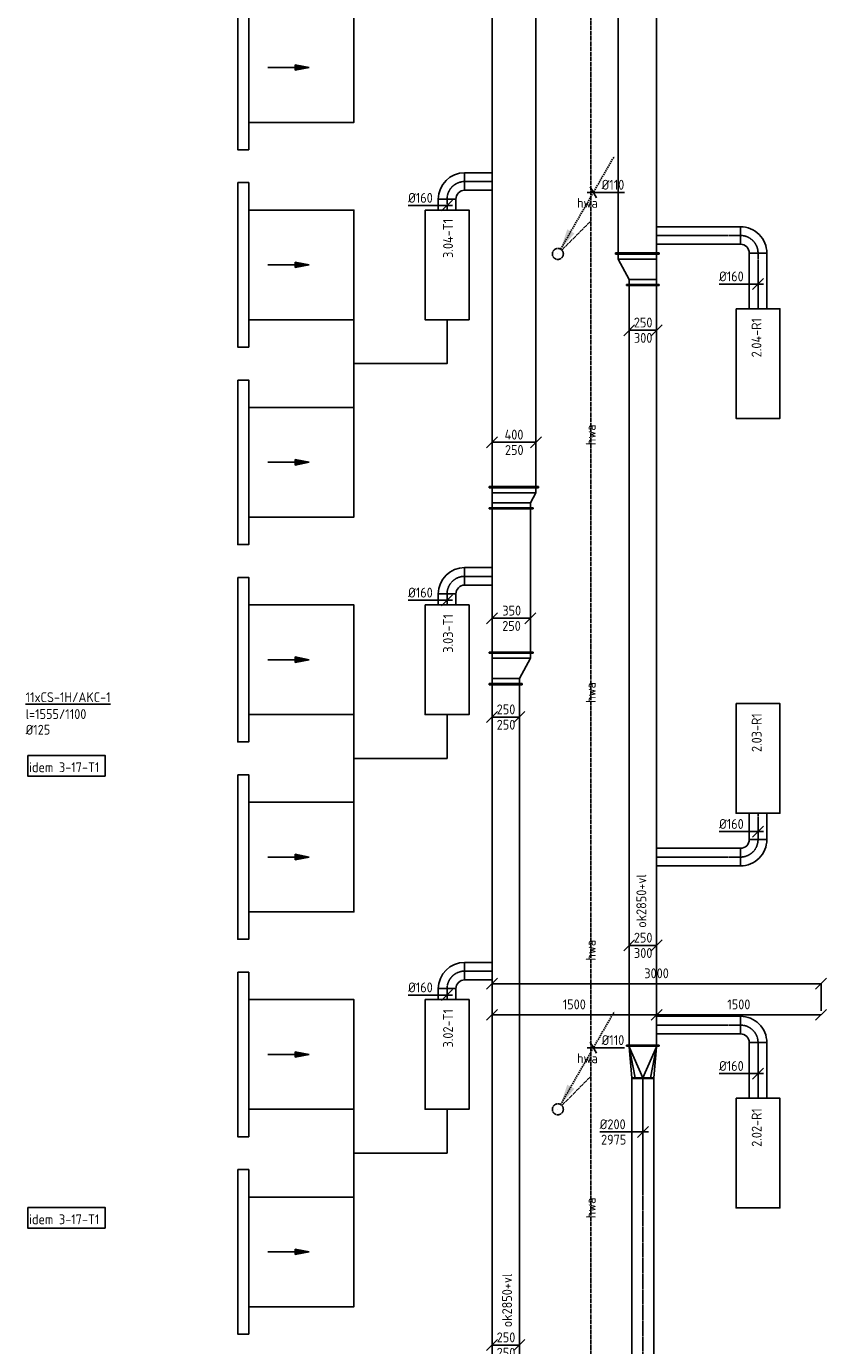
# Model space of a CAD drawing. Header units: millimetres. Extents: x -2745 to 52607, y -299 to 65129.
# Tile 2 of 40: x -2745 to 4550, y 7245 to 19275. Entities that reach past the tile are written whole.
import ezdxf
from ezdxf.enums import TextEntityAlignment as Align

# ---------------------------------------------------------------- set-up
doc = ezdxf.new("R2010")
doc.units = ezdxf.units.MM
for name, pattern in [('2322122', [47, 40, -7]), ('2322122_a', [19.5, 12.5, -7]), ('CENTER2', [28.575000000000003, 19.05, -3.175, 3.175, -3.175])]:
    doc.linetypes.add(name, pattern=pattern)
for name, color, linetype in [('WL521---', 4, '2322122'), ('WL570---_APP', 2, 'Continuous'), ('WL570---_RETOUR_D', 4, 'Continuous'), ('WL570---_RETOUR_HL', 1, 'CENTER2'), ('WL570---_TOEVOER', 3, 'Continuous'), ('WL570---_TOEVOER_D', 3, 'Continuous'), ('WL570---_TOEVOER_HL', 1, 'CENTER2'), ('WL570---_TOEVOER_RST', 3, 'Continuous'), ('WM521---', 1, 'Continuous'), ('WM524---', 1, 'Continuous'), ('WM570---', 1, 'Continuous'), ('WM570---_RETOUR', 1, 'Continuous'), ('WM570---_TOEVOER', 1, 'Continuous')]:
    doc.layers.add(name, color=color, linetype=linetype)
doc.styles.add('STABICAD-018', font='ISOCP.SHX', dxfattribs={"height": 90})
doc.styles.get("Standard").update_dxf_attribs({"font": 'arial.ttf'})
doc.dimstyles.new('STABICAD', dxfattribs={"dimscale": 50, "dimtxt": 1.8, "dimasz": 2, "dimexe": 0, "dimexo": 0, "dimgap": 1.5, "dimtad": 0, "dimdec": 0, "dimzin": 0, "dimdsep": 46, "dimtxsty": 'STABICAD-018', "dimblk1": 'OBLIQUE', "dimblk2": 'OBLIQUE', "dimsah": 1, "dimcen": -3, "dimadec": 1, "dimazin": 0, "dimtfac": 1, "dimtdec": 0, "dimtofl": 0, "dimtmove": 2, "dimatfit": 3, "dimfxl": 1, "dimtvp": 1.055555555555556, "dimtolj": 1, "dimtzin": 0, "dimarcsym": 0})

# ---------------------------------------------------------------- blocks, each defined once
blk = doc.blocks.new('*U24')
at = {"color": 0, "linetype": 'Continuous'}
for p, q in [((0, 150, -2975), (5, 150, -2975)), ((0, -150, -2975), (5.510910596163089e-14, 150, -2975)), ((5, -150, -2975), (5.000000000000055, 150, -2975)), ((5, 125, -2975), (6556.417451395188, 125.0000000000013, -2975)), ((6561.417451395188, 150.0000000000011, -2975), (6556.417451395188, 150.0000000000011, -2975)), ((6556.417451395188, -149.9999999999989, -2975), (6556.417451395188, 150.0000000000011, -2975)), ((6561.417451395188, -149.9999999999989, -2975), (6561.417451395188, 150.0000000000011, -2975)), ((0, -150, -2975), (5, -150, -2975)), ((5, -125, -2975), (6556.417451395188, -124.9999999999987, -2975)), ((6561.417451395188, -149.9999999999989, -2975), (6556.417451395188, -149.9999999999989, -2975))]:
    blk.add_line(p, q, dxfattribs=at)
at = {"layer": 'WM570---', "color": 2}
for tag in ['SECTIONCODE', 'CODE', 'POSITIONCODE']:
    blk.add_attdef(tag, (1625, 6715.526529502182, 2975), '', height=1.8, dxfattribs=at)
blk = doc.blocks.new('*U30')
at = {"color": 0, "linetype": 'Continuous'}
for p, q in [((-75, 50, -2975), (-174.9999999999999, -49.99999999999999, -2975)), ((125, 0, -2975), (-125, 0, -2975)), ((175, 50, -2975), (75.00000000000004, -49.99999999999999, -2975))]:
    blk.add_line(p, q, dxfattribs=at)
at = {"color": 0, "linetype": 'Continuous', "style": 'STABICAD-018'}
for p in [(-82.17814960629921, 24.99999999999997, -2975), (-82.17814960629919, -115, -2975)]:
    blk.add_text('250', height=90, dxfattribs=at).set_placement(p)
at = {"layer": 'WM570---', "color": 2}
blk.add_attdef('CODE', (1625, 7250.0719069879, 2975), '', height=1.8, dxfattribs=at)
blk = doc.blocks.new('_Oblique')
at = {"color": 0, "linetype": 'ByBlock', "lineweight": -2}
blk.add_line((-0.5, -0.5), (0.5, 0.5), dxfattribs=at)
blk = doc.blocks.new('*D18')
at = {"layer": 'Defpoints', "color": 0, "transparency": 16777216}
for p in [(1500, 10545.07549445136), (1500, 10297.32243229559), (4500, 10297.32243229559)]:
    blk.add_point(p, dxfattribs=at)
at = {"layer": 'WM570---', "color": 0, "lineweight": -2, "transparency": 16777216}
for p, q in [((1500, 10297.32243229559), (1500, 10545.07549445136)), ((4500, 10545.07549445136), (1500, 10545.07549445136)), ((4500, 10297.32243229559), (4500, 10545.07549445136))]:
    blk.add_line(p, q, dxfattribs=at)
at = {"layer": 'WM570---', "color": 0, "lineweight": -2, "transparency": 16777216, "xscale": 100, "yscale": 100, "zscale": 100, "rotation": 180}
blk.add_blockref('_Oblique', (1500, 10545.07549445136), dxfattribs=at)
at = {"layer": 'WM570---', "color": 0, "lineweight": -2, "transparency": 16777216, "xscale": 100, "yscale": 100, "zscale": 100}
blk.add_blockref('_Oblique', (4500, 10545.07549445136), dxfattribs=at)
at = {"layer": 'WM570---', "color": 0, "transparency": 16777216, "insert": (3000, 10640.07549445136), "char_height": 90, "attachment_point": 5, "style": 'STABICAD-018'}
blk.add_mtext('\\A1;3000', dxfattribs=at)
blk = doc.blocks.new('*U27')
at = {"color": 0, "linetype": 'Continuous'}
for p, q in [((-50, 150, -2975), (-45, 150, -2975)), ((-50, -150, -2975), (-49.99999999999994, 150, -2975)), ((-45, -150, -2975), (-44.99999999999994, 150, -2975)), ((0, 125, -2975), (-45, 125, -2975)), ((0, 125, -2975), (186.6025403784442, 125, -2975)), ((0, -125, -2975), (4.592425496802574e-14, 125, -2975)), ((186.6025403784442, 125, -2975), (231.6025403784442, 125, -2975)), ((186.6025403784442, -225, -2975), (186.6025403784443, 125, -2975)), ((236.6025403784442, 150, -2975), (231.6025403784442, 150, -2975)), ((231.6025403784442, -250, -2975), (231.6025403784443, 150, -2975)), ((236.6025403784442, -250, -2975), (236.6025403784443, 150, -2975)), ((-50, -150, -2975), (-45, -150, -2975)), ((0, -125, -2975), (-45, -125, -2975)), ((186.6025403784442, -225.0000000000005, -2975), (2.842170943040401e-14, -125.0000000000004, -2975)), ((186.6025403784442, -225, -2975), (231.6025403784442, -225, -2975)), ((236.6025403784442, -250, -2975), (231.6025403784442, -250, -2975))]:
    blk.add_line(p, q, dxfattribs=at)
at = {"layer": 'WM570---', "color": 2, "style": 'STABICAD-018'}
for tag, p in [('CODE', (1624.999999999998, 13426.94398089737, 2975)), ('SECTIONCODE', (1624.999999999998, 13326.94398089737, 2975)), ('POSITIONCODE', (1624.999999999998, 13326.94398089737, 2975))]:
    blk.add_attdef(tag, p, '', height=1.8, dxfattribs=at)
blk = doc.blocks.new('*U28')
at = {"color": 0, "linetype": 'Continuous'}
for p, q in [((0, 200, -2975), (5, 200, -2975)), ((0, -200, -2975), (7.347880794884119e-14, 200, -2975)), ((5, -200, -2975), (5.000000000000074, 200, -2975)), ((5, 175, -2975), (1311.00740131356, 174.9999999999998, -2975)), ((1316.00740131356, 199.9999999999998, -2975), (1311.00740131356, 199.9999999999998, -2975)), ((1311.00740131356, -200.0000000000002, -2975), (1311.00740131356, 199.9999999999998, -2975)), ((1316.00740131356, -200.0000000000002, -2975), (1316.00740131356, 199.9999999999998, -2975)), ((0, -200, -2975), (5, -200, -2975)), ((5, -175, -2975), (1311.00740131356, -175.0000000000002, -2975)), ((1316.00740131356, -200.0000000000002, -2975), (1311.00740131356, -200.0000000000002, -2975))]:
    blk.add_line(p, q, dxfattribs=at)
at = {"layer": 'WM570---', "color": 2, "style": 'STABICAD-018'}
for tag in ['SECTIONCODE', 'CODE', 'POSITIONCODE']:
    blk.add_attdef(tag, (1674.999999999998, 13563.54652127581, 2975), '', height=1.8, dxfattribs=at)
blk = doc.blocks.new('*U29')
at = {"color": 0, "linetype": 'Continuous'}
for p, q in [((-50, 200, -2975), (-45, 200, -2975)), ((-50, -200, -2975), (-49.99999999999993, 200, -2975)), ((-45, -200, -2975), (-44.99999999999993, 200, -2975)), ((0, 175, -2975), (-45, 175, -2975)), ((0, 175, -2975), (93.30127018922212, 175, -2975)), ((0, -175, -2975), (6.429395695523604e-14, 175, -2975)), ((93.30127018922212, 175, -2975), (138.3012701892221, 175, -2975)), ((93.30127018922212, -225, -2975), (93.3012701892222, 175, -2975)), ((143.3012701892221, 200, -2975), (138.3012701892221, 200, -2975)), ((138.3012701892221, -250, -2975), (138.3012701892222, 200, -2975)), ((143.3012701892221, -250, -2975), (143.3012701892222, 200, -2975)), ((-50, -200, -2975), (-45, -200, -2975)), ((0, -175, -2975), (-45, -175, -2975)), ((93.30127018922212, -225, -2975), (1.4210854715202e-14, -175, -2975)), ((93.30127018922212, -225, -2975), (138.3012701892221, -225, -2975)), ((143.3012701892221, -250, -2975), (138.3012701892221, -250, -2975))]:
    blk.add_line(p, q, dxfattribs=at)
at = {"layer": 'WM570---', "color": 2, "style": 'STABICAD-018'}
for tag, p in [('SECTIONCODE', (1674.999999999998, 14929.55392258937, 2975)), ('CODE', (1674.999999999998, 15029.55392258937, 2975)), ('POSITIONCODE', (1674.999999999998, 14929.55392258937, 2975))]:
    blk.add_attdef(tag, p, '', height=1.8, dxfattribs=at)
blk = doc.blocks.new('*U68')
at = {"color": 0, "linetype": 'Continuous'}
for p, q in [((0, 225, -2975), (5, 225, -2975)), ((0, -225, -2975), (8.266365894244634e-14, 225, -2975)), ((5, -225, -2975), (5.000000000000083, 225, -2975)), ((5, 200, -2975), (5396.015047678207, 200.0000000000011, -2975)), ((5401.015047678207, 225.0000000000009, -2975), (5396.015047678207, 225.0000000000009, -2975)), ((5396.015047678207, -224.9999999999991, -2975), (5396.015047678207, 225.0000000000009, -2975)), ((5401.015047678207, -224.9999999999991, -2975), (5401.015047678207, 225.0000000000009, -2975)), ((0, -225, -2975), (5, -225, -2975)), ((5, -200, -2975), (5396.015047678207, -199.9999999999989, -2975)), ((5401.015047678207, -224.9999999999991, -2975), (5396.015047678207, -224.9999999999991, -2975))]:
    blk.add_line(p, q, dxfattribs=at)
at = {"layer": 'WM570---', "color": 2, "style": 'STABICAD-018'}
for tag in ['SECTIONCODE', 'CODE', 'POSITIONCODE']:
    blk.add_attdef(tag, (1699.999999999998, 15072.8551927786, 2975), '', height=1.8, dxfattribs=at)
blk = doc.blocks.new('*U32')
at = {"color": 0, "linetype": 'Continuous'}
for p, q in [((-160, -80, -3000.000000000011), (-160, 80, -3000.000000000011)), ((80, -160, -3000.000000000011), (-80, -160, -3000.000000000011))]:
    blk.add_line(p, q, dxfattribs=at)
for centre, radius, start, end in [((-160.0000000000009, -160.0000000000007, -3000.000000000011), 240.0000000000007, 2.398081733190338e-13, 89.99999999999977), ((-159.9999999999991, -159.9999999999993, -3000.000000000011), 79.99999999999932, 359.9999999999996, 90.00000000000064)]:
    blk.add_arc(centre, radius, start, end, dxfattribs=at)
at = {"layer": 'WL570---_TOEVOER_HL', "linetype": 'CENTER2'}
blk.add_arc((-160, -160, -3000.000000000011), 160, 0, 90, dxfattribs=at)
at = {"layer": 'WM570---', "color": 2, "style": 'STABICAD-018'}
for tag in ['SECTIONCODE', 'CODE', 'POSITIONCODE']:
    blk.add_attdef(tag, (1090.224985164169, 7059.992717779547, 3000.000000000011), '', height=1.8, dxfattribs=at)
blk = doc.blocks.new('*U33')
at = {"color": 0, "linetype": 'Continuous'}
for p, q in [((0, 80, -3000.000000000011), (249.7750148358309, 80, -3000.000000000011)), ((0, -80, -3000.000000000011), (0, 80, -3000.000000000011)), ((249.7750148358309, 80, -3000.000000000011), (249.7750148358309, -80, -3000.000000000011)), ((0, -80, -3000.000000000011), (249.7750148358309, -80, -3000.000000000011))]:
    blk.add_line(p, q, dxfattribs=at)
at = {"layer": 'WL570---_TOEVOER_HL', "linetype": 'CENTER2'}
blk.add_line((0, 0, -3000.000000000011), (249.7750148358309, 0, -3000.000000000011), dxfattribs=at)
at = {"layer": 'WM570---', "color": 2, "style": 'STABICAD-018'}
for tag in ['SECTIONCODE', 'CODE', 'POSITIONCODE']:
    blk.add_attdef(tag, (1250.224985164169, 7059.992717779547, 3000.000000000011), '', height=1.8, dxfattribs=at)
blk = doc.blocks.new('*U31')
at = {"color": 0, "linetype": 'Continuous'}
for p, q in [((0, 80, -3000.000000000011), (100, 80, -3000.000000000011)), ((0, -80, -3000.000000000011), (9.797174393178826e-15, 80, -3000.000000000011)), ((100, 80, -3000.000000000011), (99.99999999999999, -80, -3000.000000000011)), ((0, -80, -3000.000000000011), (100, -80, -3000.000000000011))]:
    blk.add_line(p, q, dxfattribs=at)
at = {"layer": 'WL570---_TOEVOER_HL', "linetype": 'CENTER2'}
blk.add_line((0, 0, -3000.000000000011), (100, -6.123233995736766e-15, -3000.000000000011), dxfattribs=at)
at = {"layer": 'WM570---', "color": 2, "style": 'STABICAD-018'}
for tag in ['SECTIONCODE', 'CODE', 'POSITIONCODE']:
    blk.add_attdef(tag, (1090.224985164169, 6899.992717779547, 3000.000000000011), '', height=1.8, dxfattribs=at)
blk = doc.blocks.new('*U35')
at = {"color": 0, "linetype": 'Continuous'}
for p, q in [((-80.00000000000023, 0, -3000.000000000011), (-355.0708661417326, 0, -3000.000000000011)), ((50, 0, -3000.000000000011), (-80.00000000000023, 1.592040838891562e-14, -3000.000000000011)), ((-50, -50, -3000.000000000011), (50, 49.99999999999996, -3000.000000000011))]:
    blk.add_line(p, q, dxfattribs=at)
at = {"color": 0, "linetype": 'Continuous', "style": 'STABICAD-018'}
blk.add_text('%%c160', height=90, dxfattribs=at).set_placement((-355.0708661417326, 25, -3000.000000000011))
at = {"layer": 'WM570---', "color": 2, "style": 'STABICAD-018'}
blk.add_attdef('CODE', (1090.224985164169, 10441.56840111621, 3000.000000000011), '', height=1.8, dxfattribs=at)
blk = doc.blocks.new('*U38')
at = {"color": 0, "linetype": 'Continuous'}
for p, q in [((0, 100, -2974.999999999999), (3027.650568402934, 100.0000000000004, -2974.999999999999)), ((0, -100, -2974.999999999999), (3.673940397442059e-14, 100, -2974.999999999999)), ((3027.650568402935, 100.0000000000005, -2974.999999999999), (3027.650568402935, -99.99999999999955, -2974.999999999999)), ((0, -100, -2974.999999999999), (208.2530088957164, -100, -2974.999999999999)), ((434.5271788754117, -100, -2974.999999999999), (3027.650568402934, -99.99999999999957, -2974.999999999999))]:
    blk.add_line(p, q, dxfattribs=at)
at = {"layer": 'WL570---_RETOUR_HL', "linetype": 'CENTER2'}
blk.add_line((0, 0, -2974.999999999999), (3027.650568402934, 3.533243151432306e-13, -2974.999999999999), dxfattribs=at)
at = {"layer": 'WM570---', "color": 2, "style": 'STABICAD-018'}
for tag in ['SECTIONCODE', 'CODE', 'POSITIONCODE']:
    blk.add_attdef(tag, (2874.990010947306, 6653.252795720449, 2974.999999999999), '', height=1.8, dxfattribs=at)
blk = doc.blocks.new('*U47')
at = {"color": 0, "linetype": 'Continuous'}
for p, q in [((-5, 150, -2974.999999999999), (0, 150, -2974.999999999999)), ((-5, -150, -2974.999999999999), (-4.999999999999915, 150, -2974.999999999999)), ((0, -150, -2974.999999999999), (8.498308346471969e-14, 150, -2974.999999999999)), ((5, 125, -2974.999999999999), (0, 125, -2974.999999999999)), ((290.0000000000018, -9.094947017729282e-13, -2974.999999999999), (5, 125.0000000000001, -2974.999999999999)), ((5, 125, -2974.999999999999), (290, 70.71067811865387, -2974.999999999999)), ((290, 100, -2974.999999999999), (5, 125.0000000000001, -2974.999999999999)), ((295, 100, -2974.999999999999), (290, 100, -2974.999999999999)), ((290, -100, -2974.999999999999), (290.0000000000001, 100, -2974.999999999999)), ((295, -100, -2974.999999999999), (295.0000000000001, 100, -2974.999999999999)), ((290.0000000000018, -9.094947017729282e-13, -2974.999999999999), (5, -125.0000000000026, -2974.999999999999)), ((5, -125.0000000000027, -2974.999999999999), (290.0000000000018, -70.7106781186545, -2974.999999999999)), ((290, -100.0000000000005, -2974.999999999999), (5, -125.0000000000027, -2974.999999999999)), ((295, -100, -2974.999999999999), (290, -100, -2974.999999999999)), ((-5, -150, -2974.999999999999), (0, -150, -2974.999999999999)), ((5, -125, -2974.999999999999), (0, -125, -2974.999999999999))]:
    blk.add_line(p, q, dxfattribs=at)
at = {"layer": 'WM570---', "color": 2, "style": 'STABICAD-018'}
for tag, p in [('CODE', (2874.990010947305, 10075.90336412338, 2974.999999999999)), ('SECTIONCODE', (2874.990010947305, 9975.903364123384, 2974.999999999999)), ('POSITIONCODE', (2874.990010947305, 9975.903364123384, 2974.999999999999))]:
    blk.add_attdef(tag, p, '', height=1.8, dxfattribs=at)
blk = doc.blocks.new('*U48')
at = {"color": 0, "linetype": 'Continuous'}
for p, q in [((0, 150, -2974.999999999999), (5, 150, -2974.999999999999)), ((0, -150, -2974.999999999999), (5.510910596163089e-14, 150, -2974.999999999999)), ((5, -150, -2974.999999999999), (5.000000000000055, 150, -2974.999999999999)), ((5, 125, -2974.999999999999), (6931.139757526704, 124.9999999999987, -2974.999999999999)), ((6936.139757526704, 149.9999999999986, -2974.999999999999), (6931.139757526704, 149.9999999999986, -2974.999999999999)), ((6931.139757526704, -150.0000000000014, -2974.999999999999), (6931.139757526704, 149.9999999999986, -2974.999999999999)), ((6936.139757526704, -150.0000000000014, -2974.999999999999), (6936.139757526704, 149.9999999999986, -2974.999999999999)), ((0, -150, -2974.999999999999), (5, -150, -2974.999999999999)), ((5, -125, -2974.999999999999), (6931.139757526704, -125.0000000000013, -2974.999999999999)), ((6936.139757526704, -150.0000000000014, -2974.999999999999), (6931.139757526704, -150.0000000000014, -2974.999999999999))]:
    blk.add_line(p, q, dxfattribs=at)
at = {"layer": 'WM570---', "color": 2, "style": 'STABICAD-018'}
for tag in ['SECTIONCODE', 'CODE', 'POSITIONCODE']:
    blk.add_attdef(tag, (2874.990010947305, 9980.903364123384, 2974.999999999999), '', height=1.8, dxfattribs=at)
blk = doc.blocks.new('*U49')
at = {"color": 0, "linetype": 'Continuous'}
for p, q in [((236.6025403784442, 250, -2975), (231.6025403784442, 250, -2975)), ((231.6025403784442, -150, -2975), (231.6025403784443, 250, -2975)), ((236.6025403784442, -150, -2975), (236.6025403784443, 250, -2975)), ((-50, 150, -2975), (-45, 150, -2975)), ((-50, -150, -2975), (-49.99999999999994, 150, -2975)), ((-45, -150, -2975), (-44.99999999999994, 150, -2975)), ((-45, 125, -2975), (0, 125, -2975)), ((186.6025403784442, 224.9999999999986, -2975), (0, 124.9999999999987, -2975)), ((0, -125, -2975), (4.592425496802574e-14, 125, -2975)), ((231.6025403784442, 225, -2975), (186.6025403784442, 225, -2975)), ((186.6025403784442, -125, -2975), (186.6025403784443, 225, -2975)), ((-50, -150, -2975), (-45, -150, -2975)), ((0, -125, -2975), (-45, -125, -2975)), ((0, -125, -2975), (186.6025403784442, -125, -2975)), ((186.6025403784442, -125, -2975), (231.6025403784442, -125, -2975)), ((236.6025403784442, -150, -2975), (231.6025403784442, -150, -2975))]:
    blk.add_line(p, q, dxfattribs=at)
at = {"layer": 'WM570---', "color": 2, "style": 'STABICAD-018'}
for tag, p in [('SECTIONCODE', (2874.990010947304, 16967.04312165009, 2975)), ('CODE', (2874.990010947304, 17067.04312165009, 2975)), ('POSITIONCODE', (2874.990010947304, 16967.04312165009, 2975))]:
    blk.add_attdef(tag, p, '', height=1.8, dxfattribs=at)
blk = doc.blocks.new('*U64')
at = {"color": 0, "linetype": 'Continuous'}
for p, q in [((0, 200, -2974.999999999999), (5, 200, -2974.999999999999)), ((0, -200, -2974.999999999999), (7.347880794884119e-14, 200, -2974.999999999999)), ((5, -200, -2974.999999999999), (5.000000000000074, 200, -2974.999999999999)), ((5, 175, -2974.999999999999), (3265.910820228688, 175.0000000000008, -2974.999999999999)), ((3270.910820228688, 200.0000000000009, -2974.999999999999), (3265.910820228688, 200.0000000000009, -2974.999999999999)), ((3265.910820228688, -199.9999999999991, -2974.999999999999), (3265.910820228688, 200.0000000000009, -2974.999999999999)), ((3270.910820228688, -199.9999999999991, -2974.999999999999), (3270.910820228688, 200.0000000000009, -2974.999999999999)), ((0, -200, -2974.999999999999), (5, -200, -2974.999999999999)), ((5, -175, -2974.999999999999), (3265.910820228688, -174.9999999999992, -2974.999999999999)), ((3270.910820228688, -199.9999999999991, -2974.999999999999), (3265.910820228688, -199.9999999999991, -2974.999999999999))]:
    blk.add_line(p, q, dxfattribs=at)
at = {"layer": 'WM570---', "color": 2, "style": 'STABICAD-018'}
for tag in ['SECTIONCODE', 'CODE', 'POSITIONCODE']:
    blk.add_attdef(tag, (2824.990010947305, 17203.64566202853, 2974.999999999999), '', height=1.8, dxfattribs=at)
blk = doc.blocks.new('*D51')
at = {"layer": 'Defpoints', "color": 0, "transparency": 16777216}
for p in [(2999.990010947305, 10261.51424192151), (4500, 10261.51424192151), (4500, 10261.51424192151)]:
    blk.add_point(p, dxfattribs=at)
at = {"layer": 'WM570---', "color": 0, "lineweight": -2, "transparency": 16777216}
blk.add_line((2999.990010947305, 10261.51424192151), (4500, 10261.51424192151), dxfattribs=at)
at = {"layer": 'WM570---', "color": 0, "lineweight": -2, "transparency": 16777216, "xscale": 100, "yscale": 100, "zscale": 100, "rotation": 180}
blk.add_blockref('_Oblique', (2999.990010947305, 10261.51424192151), dxfattribs=at)
at = {"layer": 'WM570---', "color": 0, "lineweight": -2, "transparency": 16777216, "xscale": 100, "yscale": 100, "zscale": 100}
blk.add_blockref('_Oblique', (4500, 10261.51424192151), dxfattribs=at)
at = {"layer": 'WM570---', "color": 0, "transparency": 16777216, "insert": (3749.995005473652, 10356.51424192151), "char_height": 90, "attachment_point": 5, "style": 'STABICAD-018'}
blk.add_mtext('\\A1;1500', dxfattribs=at)
blk = doc.blocks.new('*D52')
at = {"layer": 'Defpoints', "color": 0, "transparency": 16777216}
for p in [(1499.999999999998, 10261.51424192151), (1499.999999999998, 10261.51424192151), (2999.990010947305, 10261.51424192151)]:
    blk.add_point(p, dxfattribs=at)
at = {"layer": 'WM570---', "color": 0, "lineweight": -2, "transparency": 16777216}
blk.add_line((2999.990010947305, 10261.51424192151), (1499.999999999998, 10261.51424192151), dxfattribs=at)
at = {"layer": 'WM570---', "color": 0, "lineweight": -2, "transparency": 16777216, "xscale": 100, "yscale": 100, "zscale": 100, "rotation": 180}
blk.add_blockref('_Oblique', (1499.999999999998, 10261.51424192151), dxfattribs=at)
at = {"layer": 'WM570---', "color": 0, "lineweight": -2, "transparency": 16777216, "xscale": 100, "yscale": 100, "zscale": 100}
blk.add_blockref('_Oblique', (2999.990010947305, 10261.51424192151), dxfattribs=at)
at = {"layer": 'WM570---', "color": 0, "transparency": 16777216, "insert": (2249.995005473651, 10356.51424192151), "char_height": 90, "attachment_point": 5, "style": 'STABICAD-018'}
blk.add_mtext('\\A1;1500', dxfattribs=at)
blk = doc.blocks.new('*U56')
at = {"color": 0, "linetype": 'Continuous'}
for p, q in [((0, 80, -2974.999999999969), (507.7708458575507, 80.00000000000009, -2974.999999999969)), ((0, -80, -2974.999999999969), (-2.572996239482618e-14, 80, -2974.999999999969)), ((507.7708458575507, 80.00000000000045, -2974.999999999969), (507.7708458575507, -79.99999999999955, -2974.999999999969)), ((0, -80, -2974.999999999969), (507.7708458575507, -79.99999999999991, -2974.999999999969))]:
    blk.add_line(p, q, dxfattribs=at)
at = {"layer": 'WL570---_RETOUR_HL', "linetype": 'CENTER2'}
blk.add_line((0, 0, -2974.999999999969), (507.7708458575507, 8.165577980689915e-14, -2974.999999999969), dxfattribs=at)
at = {"layer": 'WM570---', "color": 2}
for tag, p in [('SECTIONCODE', (3924.991126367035, 10007.77078280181, 2974.999999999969)), ('CODE', (3924.991126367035, 10007.77078280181, 2974.999999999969)), ('POSITIONCODE', (4074.991126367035, 9674.390359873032, 2974.999999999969))]:
    blk.add_attdef(tag, p, '', height=1.8, dxfattribs=at)
blk = doc.blocks.new('*U54')
at = {"color": 0, "linetype": 'Continuous'}
for p, q in [((-80, 160, -2974.999999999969), (80, 160, -2974.999999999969)), ((-160, -80, -2974.999999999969), (-160, 80, -2974.999999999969))]:
    blk.add_line(p, q, dxfattribs=at)
for centre, radius, start, end in [((-159.9999999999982, 159.9999999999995, -2974.999999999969), 79.99999999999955, 269.9999999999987, 3.197442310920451e-13), ((-159.9999999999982, 159.9999999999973, -2974.999999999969), 239.9999999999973, 269.9999999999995, 6.394884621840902e-13)]:
    blk.add_arc(centre, radius, start, end, dxfattribs=at)
at = {"layer": 'WL570---_RETOUR_HL', "linetype": 'CENTER2'}
blk.add_arc((-160, 160, -2974.999999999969), 160, 270, 0, dxfattribs=at)
at = {"layer": 'WM570---', "color": 2, "style": 'STABICAD-018'}
for tag in ['SECTIONCODE', 'CODE', 'POSITIONCODE']:
    blk.add_attdef(tag, (3924.991126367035, 10167.77078280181, 2974.999999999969), '', height=1.8, dxfattribs=at)
blk = doc.blocks.new('*U55')
at = {"color": 0, "linetype": 'Continuous'}
for p, q in [((0, 80, -2974.999999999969), (765.0011154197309, 79.9999999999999, -2974.999999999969)), ((0, -80, -2974.999999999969), (1.959434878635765e-14, 80, -2974.999999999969)), ((765.0011154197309, 80, -2974.999999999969), (765.0011154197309, -80, -2974.999999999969)), ((0, -80, -2974.999999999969), (765.0011154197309, -80.0000000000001, -2974.999999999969))]:
    blk.add_line(p, q, dxfattribs=at)
at = {"layer": 'WL570---_RETOUR_HL', "linetype": 'CENTER2'}
blk.add_line((0, 0, -2974.999999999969), (765.0011154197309, -9.368561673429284e-14, -2974.999999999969), dxfattribs=at)
at = {"layer": 'WM570---', "color": 2, "style": 'STABICAD-018'}
for tag in ['SECTIONCODE', 'CODE', 'POSITIONCODE']:
    blk.add_attdef(tag, (3764.991126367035, 10167.77078280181, 2974.999999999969), '', height=1.8, dxfattribs=at)
blk = doc.blocks.new('*U57')
at = {"color": 0, "linetype": 'Continuous'}
for p, q in [((-80.00000000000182, 0, -2974.999999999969), (-355.0708661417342, 0, -2974.999999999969)), ((50, 0, -2974.999999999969), (-80.00000000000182, 1.592040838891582e-14, -2974.999999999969)), ((-50, -50, -2974.999999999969), (50, 49.99999999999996, -2974.999999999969))]:
    blk.add_line(p, q, dxfattribs=at)
at = {"color": 0, "linetype": 'Continuous', "style": 'STABICAD-018'}
blk.add_text('%%c160', height=90, dxfattribs=at).set_placement((-355.0708661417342, 25, -2974.999999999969))
at = {"layer": 'WM570---', "color": 2, "style": 'STABICAD-018'}
blk.add_attdef('CODE', (3924.991126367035, 9725.169737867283, 2974.999999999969), '', height=1.8, dxfattribs=at)
blk = doc.blocks.new('*U60')
at = {"color": 0, "linetype": 'Continuous'}
for p, q in [((0, 80, -2974.999999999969), (240, 80.00000000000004, -2974.999999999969)), ((0, -80, -2974.999999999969), (-2.572996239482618e-14, 80, -2974.999999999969)), ((240, 80, -2974.999999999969), (240, -80, -2974.999999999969)), ((0, -80, -2974.999999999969), (240, -79.99999999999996, -2974.999999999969))]:
    blk.add_line(p, q, dxfattribs=at)
at = {"layer": 'WL570---_RETOUR_HL', "linetype": 'CENTER2'}
blk.add_line((0, 0, -2974.999999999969), (240, 3.859494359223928e-14, -2974.999999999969), dxfattribs=at)
at = {"layer": 'WM570---', "color": 2}
for tag, p in [('SECTIONCODE', (3924.991126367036, 12099.99993694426, 2974.999999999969)), ('CODE', (3924.991126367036, 12099.99993694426, 2974.999999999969)), ('POSITIONCODE', (4074.991126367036, 11766.61951401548, 2974.999999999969))]:
    blk.add_attdef(tag, p, '', height=1.8, dxfattribs=at)
blk = doc.blocks.new('*U61')
at = {"color": 0, "linetype": 'Continuous'}
for p, q in [((-80.00000000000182, 0, -2974.999999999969), (-355.0708661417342, 0, -2974.999999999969)), ((50, 0, -2974.999999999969), (-80.00000000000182, 1.592040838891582e-14, -2974.999999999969)), ((-50, -50, -2974.999999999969), (50, 49.99999999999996, -2974.999999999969))]:
    blk.add_line(p, q, dxfattribs=at)
at = {"color": 0, "linetype": 'Continuous', "style": 'STABICAD-018'}
blk.add_text('%%c160', height=90, dxfattribs=at).set_placement((-355.0708661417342, 25, -2974.999999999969))
at = {"layer": 'WM570---', "color": 2, "style": 'STABICAD-018'}
blk.add_attdef('CODE', (3924.991126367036, 11817.39889200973, 2974.999999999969), '', height=1.8, dxfattribs=at)
blk = doc.blocks.new('*U58')
at = {"color": 0, "linetype": 'Continuous'}
for p, q in [((-160, -80, -2974.999999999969), (-160, 80, -2974.999999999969)), ((80, -160, -2974.999999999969), (-80, -160, -2974.999999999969))]:
    blk.add_line(p, q, dxfattribs=at)
for centre, radius, start, end in [((-159.9999999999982, -159.9999999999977, -2974.999999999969), 239.9999999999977, 359.9999999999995, 90.0000000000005), ((-159.9999999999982, -159.9999999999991, -2974.999999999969), 79.99999999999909, 359.9999999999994, 90.00000000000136)]:
    blk.add_arc(centre, radius, start, end, dxfattribs=at)
at = {"layer": 'WL570---_RETOUR_HL', "linetype": 'CENTER2'}
blk.add_arc((-160, -160, -2974.999999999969), 160, 0, 90, dxfattribs=at)
at = {"layer": 'WM570---', "color": 2, "style": 'STABICAD-018'}
for tag in ['SECTIONCODE', 'CODE', 'POSITIONCODE']:
    blk.add_attdef(tag, (3924.991126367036, 11699.99993694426, 2974.999999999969), '', height=1.8, dxfattribs=at)
blk = doc.blocks.new('*U59')
at = {"color": 0, "linetype": 'Continuous'}
for p, q in [((0, 80, -2974.999999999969), (765.0011154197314, 79.9999999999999, -2974.999999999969)), ((0, -80, -2974.999999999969), (1.959434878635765e-14, 80, -2974.999999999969)), ((765.0011154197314, 80, -2974.999999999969), (765.0011154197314, -80, -2974.999999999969)), ((0, -80, -2974.999999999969), (765.0011154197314, -80.0000000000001, -2974.999999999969))]:
    blk.add_line(p, q, dxfattribs=at)
at = {"layer": 'WL570---_RETOUR_HL', "linetype": 'CENTER2'}
blk.add_line((0, 0, -2974.999999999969), (765.0011154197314, -9.36856167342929e-14, -2974.999999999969), dxfattribs=at)
at = {"layer": 'WM570---', "color": 2, "style": 'STABICAD-018'}
for tag in ['SECTIONCODE', 'CODE', 'POSITIONCODE']:
    blk.add_attdef(tag, (3764.991126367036, 11699.99993694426, 2974.999999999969), '', height=1.8, dxfattribs=at)
blk = doc.blocks.new('*U66')
at = {"color": 0, "linetype": 'Continuous'}
for p, q in [((-75, 50, -2974.999999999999), (-174.9999999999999, -50, -2974.999999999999)), ((125, 0, -2974.999999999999), (-125, 0, -2974.999999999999)), ((175, 50, -2974.999999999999), (75.00000000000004, -50, -2974.999999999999))]:
    blk.add_line(p, q, dxfattribs=at)
at = {"color": 0, "linetype": 'Continuous', "style": 'STABICAD-018'}
for s, p in [('250', (-82.17814960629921, 24.99999999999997, -2974.999999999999)), ('300', (-81.03543307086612, -115, -2974.999999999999))]:
    blk.add_text(s, height=90, dxfattribs=at).set_placement(p)
at = {"layer": 'WM570---', "color": 2, "style": 'STABICAD-018'}
blk.add_attdef('CODE', (2874.990010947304, 10894.96831034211, 2974.999999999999), '', height=1.8, dxfattribs=at)
blk = doc.blocks.new('*U62')
at = {"color": 0, "linetype": 'Continuous'}
for p, q in [((-75, 50, -2975), (-174.9999999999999, -49.99999999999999, -2975)), ((125, 0, -2975), (-125, 0, -2975)), ((175, 50, -2975), (75.00000000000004, -49.99999999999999, -2975))]:
    blk.add_line(p, q, dxfattribs=at)
at = {"color": 0, "linetype": 'Continuous', "style": 'STABICAD-018'}
for p in [(-82.17814960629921, 24.99999999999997, -2975), (-82.17814960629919, -115, -2975)]:
    blk.add_text('250', height=90, dxfattribs=at).set_placement(p)
at = {"layer": 'WM570---', "color": 2, "style": 'STABICAD-018'}
blk.add_attdef('CODE', (1624.999999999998, 12976.72854489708, 2975), '', height=1.8, dxfattribs=at)
blk = doc.blocks.new('*U69')
at = {"color": 0, "linetype": 'Continuous'}
for p, q in [((-125, 50, -2975), (-224.9999999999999, -49.99999999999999, -2975)), ((175, 0, -2975), (-175, 0, -2975)), ((225, 50, -2975), (125, -49.99999999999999, -2975))]:
    blk.add_line(p, q, dxfattribs=at)
at = {"color": 0, "linetype": 'Continuous', "style": 'STABICAD-018'}
for s, p in [('350', (-81.03543307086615, 24.99999999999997, -2975)), ('250', (-82.17814960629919, -115, -2975))]:
    blk.add_text(s, height=90, dxfattribs=at).set_placement(p)
at = {"layer": 'WM570---', "color": 2, "style": 'STABICAD-018'}
blk.add_attdef('CODE', (1674.999999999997, 13877.55842941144, 2975), '', height=1.8, dxfattribs=at)
blk = doc.blocks.new('*U76')
at = {"color": 0, "linetype": 'Continuous'}
for p, q in [((-150, 50, -2975), (-249.9999999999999, -49.99999999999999, -2975)), ((200, 0, -2975), (-200, 0, -2975)), ((250, 50, -2975), (150.0000000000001, -49.99999999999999, -2975))]:
    blk.add_line(p, q, dxfattribs=at)
at = {"color": 0, "linetype": 'Continuous', "style": 'STABICAD-018'}
for s, p in [('400', (-85.53543307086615, 24.99999999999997, -2975)), ('250', (-82.17814960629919, -115, -2975))]:
    blk.add_text(s, height=90, dxfattribs=at).set_placement(p)
at = {"layer": 'WM570---', "color": 2, "style": 'STABICAD-018'}
blk.add_attdef('CODE', (1699.999999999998, 15482.06795399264, 2975), '', height=1.8, dxfattribs=at)
blk = doc.blocks.new('*U65')
at = {"color": 0, "linetype": 'Continuous'}
for p, q in [((-75, 50, -2974.999999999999), (-174.9999999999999, -50, -2974.999999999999)), ((125, 0, -2974.999999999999), (-125, 0, -2974.999999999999)), ((175, 50, -2974.999999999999), (75.00000000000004, -50, -2974.999999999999))]:
    blk.add_line(p, q, dxfattribs=at)
at = {"color": 0, "linetype": 'Continuous', "style": 'STABICAD-018'}
for s, p in [('250', (-82.17814960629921, 24.99999999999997, -2974.999999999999)), ('300', (-81.03543307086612, -115, -2974.999999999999))]:
    blk.add_text(s, height=90, dxfattribs=at).set_placement(p)
at = {"layer": 'WM570---', "color": 2, "style": 'STABICAD-018'}
blk.add_attdef('CODE', (2874.990010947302, 16504.57852442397, 2974.999999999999), '', height=1.8, dxfattribs=at)
blk = doc.blocks.new('*U93')
at = {"color": 0, "linetype": 'Continuous'}
for p, q in [((-99.99999999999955, 0, -2974.999999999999), (-393.0708661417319, 0, -2974.999999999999)), ((50, 0, -2974.999999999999), (-99.99999999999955, 1.836970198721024e-14, -2974.999999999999)), ((-50, -50, -2974.999999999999), (49.99999999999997, 49.99999999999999, -2974.999999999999))]:
    blk.add_line(p, q, dxfattribs=at)
at = {"color": 0, "linetype": 'Continuous', "style": 'STABICAD-018'}
for s, p in [('%%c200', (-393.0708661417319, 25, -2974.999999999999)), ('2975', (-381.3278448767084, -115, -2974.999999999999))]:
    blk.add_text(s, height=90, dxfattribs=at).set_placement(p)
at = {"layer": 'WM570---', "color": 2, "style": 'STABICAD-018'}
blk.add_attdef('CODE', (2874.990010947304, 9193.193615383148, 2974.999999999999), '', height=1.8, dxfattribs=at)
blk = doc.blocks.new('*U100')
at = {"linetype": '2322122'}
blk.add_hatch(color=2, dxfattribs=at).paths.add_polyline_path([(25, 43.30127018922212), (86.27404735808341, 224.4310333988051), (151.2259526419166, 186.9310333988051)], flags=0)
at = {"color": 2, "linetype": '2322122_a'}
blk.add_line((25, 43.30127018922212, 3000), (512.5000000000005, 887.6760388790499, 3000), dxfattribs=at)
at = {"color": 0, "linetype": '2322122'}
blk.add_line((0, 0), (0, 0, 3000), dxfattribs=at)
blk.add_circle((0, 0, 3000), 50, dxfattribs=at)
at = {"color": 2, "linetype": '2322122'}
blk.add_circle((0, 0, 3000), 50, dxfattribs=at)
at = {"layer": 'WM524---', "color": 2, "style": 'STABICAD-018'}
for tag, p in [('SECTIONCODE', (2100, 9550, 1499.495)), ('POSITIONCODE', (2100, 9550, 1499.495)), ('CODE', (2100, 9500)), ('FLOORCODE', (2150, 9400))]:
    blk.add_attdef(tag, p, '', height=1.8, dxfattribs=at)
blk = doc.blocks.new('*U101')
at = {"color": 0, "linetype": 'Continuous'}
for p, q in [((-57.73502691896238, 0), (25.13889215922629, 0)), ((-28.86751345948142, 50), (28.86751345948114, -50)), ((25.13889215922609, 0), (282.2097583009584, 0))]:
    blk.add_line(p, q, dxfattribs=at)
at = {"color": 0, "linetype": 'Continuous', "style": 'STABICAD-018'}
blk.add_text('%%c110', height=90, dxfattribs=at).set_placement((75.13889215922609, 25))
at = {"layer": 'WM524---', "color": 2, "style": 'STABICAD-018'}
blk.add_attdef('CODE', (2423.855041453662, 9960.933386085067), '', height=1.8, dxfattribs=at)
blk = doc.blocks.new('*U311')
at = {"linetype": '2322122'}
blk.add_hatch(color=2, dxfattribs=at).paths.add_polyline_path([(25, 43.30127018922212), (86.27404735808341, 224.4310333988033), (151.2259526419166, 186.9310333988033)], flags=0)
at = {"color": 2, "linetype": '2322122_a'}
blk.add_line((25, 43.30127018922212, 3000), (512.5000000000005, 887.6760388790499, 3000), dxfattribs=at)
at = {"color": 0, "linetype": '2322122'}
blk.add_line((0, 0), (0, 0, 3000), dxfattribs=at)
blk.add_circle((0, 0, 3000), 50, dxfattribs=at)
at = {"color": 2, "linetype": '2322122'}
blk.add_circle((0, 0, 3000), 50, dxfattribs=at)
at = {"layer": 'WM570---', "color": 2, "style": 'STABICAD-018'}
for tag, p in [('SECTIONCODE', (2100, 17350, 1499.495)), ('POSITIONCODE', (2100, 17350, 1499.495)), ('CODE', (2100, 17300)), ('FLOORCODE', (2150, 17200))]:
    blk.add_attdef(tag, p, '', height=1.8, dxfattribs=at)
blk = doc.blocks.new('*U313')
at = {"color": 0, "linetype": 'Continuous'}
for p, q in [((-57.73502691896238, 0), (25.13889215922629, 0)), ((-28.86751345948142, 50), (28.86751345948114, -50)), ((25.13889215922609, 0), (282.2097583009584, 0))]:
    blk.add_line(p, q, dxfattribs=at)
at = {"color": 0, "linetype": 'Continuous', "style": 'STABICAD-018'}
blk.add_text('%%c110', height=90, dxfattribs=at).set_placement((75.13889215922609, 25))
at = {"layer": 'WM570---', "color": 2, "style": 'STABICAD-018'}
blk.add_attdef('CODE', (2423.855041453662, 17760.93338608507), '', height=1.8, dxfattribs=at)
blk = doc.blocks.new('DM_SYM002')
at = {"color": 0, "linetype": 'Continuous'}
for p, q in [((0, 0), (-7.5, 0)), ((-2.5, -0.5), (-2.5, 0.5)), ((-2.5, 0.5), (0, 0)), ((0, 0), (-2.5, -0.5))]:
    blk.add_line(p, q, dxfattribs=at)
blk.add_solid([(-2.5, 0.5), (-2.5, -0.5), (0, 0)], dxfattribs=at)

msp = doc.modelspace()

# ---------------------------------------------------------------- linework, layer by layer
at = {"layer": 'WL521---', "linetype": '2322122'}
for p, q in [((2400, 17500), (2400, 21782.30683618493)), ((2135.355339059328, 17235.35533905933), (2400, 17500)), ((2400, 4199.999999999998), (2400, 17500)), ((2135.355339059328, 9435.355339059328), (2400, 9700))]:
    msp.add_line(p, q, dxfattribs=at)
at = {"layer": 'WL570---_APP', "color": 2}
for points in [[(890.2249851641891, 17599.99993694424), (1290.224985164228, 17599.99993694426), (1290.224985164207, 16599.99993694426), (890.2249851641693, 16599.99993694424)], [(3724.991126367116, 16699.99993694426), (4124.991126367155, 16699.99993694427), (4124.991126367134, 15699.99993694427), (3724.991126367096, 15699.99993694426)], [(890.2249851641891, 13999.99993694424), (1290.224985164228, 13999.99993694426), (1290.224985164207, 12999.99993694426), (890.2249851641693, 12999.99993694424)], [(3724.991126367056, 13099.99993694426), (4124.991126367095, 13099.99993694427), (4124.991126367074, 12099.99993694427), (3724.991126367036, 12099.99993694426)], [(890.2249851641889, 10399.99993694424), (1290.224985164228, 10399.99993694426), (1290.224985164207, 9399.999936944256), (890.2249851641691, 9399.999936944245)], [(3724.991126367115, 9499.999936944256), (4124.991126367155, 9499.999936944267), (4124.991126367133, 8499.999936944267), (3724.991126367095, 8499.999936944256)]]:
    msp.add_lwpolyline(points, close=True, dxfattribs=at)
at = {"layer": 'WL570---_TOEVOER_RST'}
for points in [[(-718.6108238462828, 18399.99993694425), (240.2249851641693, 18399.99993694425), (240.2249851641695, 21199.99993694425), (-718.6108238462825, 21199.99993694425)], [(-718.610823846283, 14799.99993694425), (240.2249851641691, 14799.99993694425), (240.2249851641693, 17599.99993694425), (-718.6108238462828, 17599.99993694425)], [(-718.610823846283, 16599.99993694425), (240.2249851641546, 16599.99993694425)], [(240.2249851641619, 16199.99993694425), (1090.224985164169, 16199.99993694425), (1090.224985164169, 16599.99993694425)], [(-718.610823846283, 15799.99993694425), (240.2249851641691, 15799.99993694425)], [(-718.6108238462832, 11199.99993694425), (240.2249851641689, 11199.99993694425), (240.224985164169, 13999.99993694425), (-718.610823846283, 13999.99993694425)], [(-718.6108238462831, 12999.99993694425), (240.224985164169, 12999.99993694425)], [(240.2249851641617, 12599.99993694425), (1090.224985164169, 12599.99993694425), (1090.224985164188, 12999.99993694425)], [(-718.6108238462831, 12199.99993694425), (240.2249851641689, 12199.99993694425)], [(-718.6108238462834, 7599.999936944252), (240.2249851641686, 7599.999936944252), (240.2249851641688, 10399.99993694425), (-718.6108238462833, 10399.99993694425)], [(-718.6108238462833, 9399.999936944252), (240.2249851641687, 9399.999936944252)], [(1090.224985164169, 9399.999936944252), (1090.224985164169, 8999.999936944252), (240.2249851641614, 8999.999936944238)], [(-718.6108238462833, 8599.999936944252), (240.2249851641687, 8599.999936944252)]]:
    msp.add_lwpolyline(points, dxfattribs=at)
for points in [[(-818.6108238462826, 19649.99993694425), (-718.6108238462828, 19649.99993694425), (-718.6108238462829, 18149.99993694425), (-818.6108238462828, 18149.99993694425)], [(-818.6108238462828, 17849.99993694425), (-718.6108238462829, 17849.99993694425), (-718.610823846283, 16349.99993694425), (-818.6108238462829, 16349.99993694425)], [(-818.6108238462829, 16049.99993694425), (-718.610823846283, 16049.99993694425), (-718.6108238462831, 14549.99993694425), (-818.610823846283, 14549.99993694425)], [(-818.610823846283, 14249.99993694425), (-718.6108238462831, 14249.99993694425), (-718.6108238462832, 12749.99993694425), (-818.6108238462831, 12749.99993694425)], [(-818.6108238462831, 12449.99993694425), (-718.6108238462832, 12449.99993694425), (-718.6108238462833, 10949.99993694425), (-818.6108238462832, 10949.99993694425)], [(-818.6108238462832, 10649.99993694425), (-718.6108238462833, 10649.99993694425), (-718.6108238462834, 9149.999936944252), (-818.6108238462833, 9149.999936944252)], [(-818.6108238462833, 8849.999936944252), (-718.6108238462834, 8849.999936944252), (-718.6108238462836, 7349.999936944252), (-818.6108238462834, 7349.999936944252)]]:
    msp.add_lwpolyline(points, close=True, dxfattribs=at)
at = {"layer": 'WM570---_TOEVOER'}
for points in [[(-2732.899179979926, 12627.18035871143), (-2027.345905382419, 12627.18035871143), (-2027.345905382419, 12438.89683194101), (-2732.899179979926, 12438.89683194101)], [(-2732.899179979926, 8504.919037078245), (-2027.345905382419, 8504.919037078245), (-2027.345905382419, 8316.635510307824), (-2732.899179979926, 8316.635510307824)]]:
    msp.add_lwpolyline(points, close=True, dxfattribs=at)

# ---------------------------------------------------------------- block references
at = {"layer": 'WL521---', "linetype": '2322122'}
for name, p in [('*U311', (2100, 17200)), ('*U100', (2100, 9400))]:
    msp.add_blockref(name, p, dxfattribs=at)
at = {"layer": 'WL570---_RETOUR_D', "linetype": 'Continuous'}
for name, p, rotation in [('*U64', (2824.990010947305, 17203.64566202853, 2974.999999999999), 90.00000000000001), ('*U55', (3764.991126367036, 17367.77078280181, 2974.999999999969), 180), ('*U54', (3924.991126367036, 17367.77078280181, 2974.999999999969), 90.00000000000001), ('*U49', (2874.990010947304, 16967.04312165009, 2975), 90.00000000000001), ('*U56', (3924.991126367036, 17207.77078280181, 2974.999999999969), 270), ('*U48', (2874.990010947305, 9980.903364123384, 2974.999999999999), 90.00000000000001), ('*U60', (3924.991126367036, 12099.99993694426, 2974.999999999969), 270), ('*U58', (3924.991126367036, 11699.99993694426, 2974.999999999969), 270), ('*U59', (3764.991126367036, 11699.99993694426, 2974.999999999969), 180), ('*U55', (3764.991126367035, 10167.77078280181, 2974.999999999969), 180), ('*U54', (3924.991126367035, 10167.77078280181, 2974.999999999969), 90.00000000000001), ('*U56', (3924.991126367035, 10007.77078280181, 2974.999999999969), 270), ('*U47', (2874.990010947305, 9975.903364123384, 2974.999999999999), 270), ('*U38', (2874.990010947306, 6653.252795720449, 2974.999999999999), 90.00000000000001)]:
    msp.add_blockref(name, p, dxfattribs=dict(at, rotation=rotation))
at = {"layer": 'WL570---_TOEVOER', "linetype": 'Continuous', "xscale": 50, "yscale": 50, "zscale": 50}
for p in [(-168.6108238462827, 18899.99993694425), (-168.6108238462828, 17099.99993694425), (-168.610823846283, 15299.99993694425), (-168.6108238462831, 13499.99993694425), (-168.6108238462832, 11699.99993694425), (-168.6108238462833, 9899.999936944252), (-168.6108238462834, 8099.999936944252)]:
    msp.add_blockref('DM_SYM002', p, dxfattribs=at)
at = {"layer": 'WL570---_TOEVOER_D', "linetype": 'Continuous'}
for name, p, rotation in [('*U68', (1699.999999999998, 15072.8551927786, 2975), 90.00000000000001), ('*U32', (1090.224985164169, 17859.99993694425, 3000.000000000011), 90.00000000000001), ('*U31', (1090.224985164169, 17699.99993694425, 3000.000000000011), 270), ('*U29', (1674.999999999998, 14929.55392258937, 2975), 90.00000000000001), ('*U28', (1674.999999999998, 13563.54652127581, 2975), 90.00000000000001), ('*U32', (1090.224985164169, 14259.99993694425, 3000.000000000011), 90.00000000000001), ('*U31', (1090.224985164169, 14099.99993694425, 3000.000000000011), 270), ('*U27', (1624.999999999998, 13326.94398089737, 2975), 90.00000000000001), ('*U24', (1625, 6715.526529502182, 2975), 90.00000000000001), ('*U32', (1090.224985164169, 10659.99993694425, 3000.000000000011), 90.00000000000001), ('*U31', (1090.224985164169, 10499.99993694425, 3000.000000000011), 270)]:
    msp.add_blockref(name, p, dxfattribs=dict(at, rotation=rotation))
for p in [(1250.224985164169, 17859.99993694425, 3000.000000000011), (1250.224985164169, 14259.99993694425, 3000.000000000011), (1250.224985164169, 10659.99993694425, 3000.000000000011)]:
    msp.add_blockref('*U33', p, dxfattribs=at)
at = {"layer": 'WM521---', "linetype": 'Continuous'}
for name, p in [('*U313', (2423.855041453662, 17760.93338608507)), ('*U101', (2423.855041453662, 9960.933386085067))]:
    msp.add_blockref(name, p, dxfattribs=at)
at = {"layer": 'WM570---_RETOUR', "linetype": 'Continuous'}
for name, p in [('*U57', (3924.991126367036, 16925.16973786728, 2974.999999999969)), ('*U65', (2874.990010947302, 16504.57852442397, 2974.999999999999)), ('*U61', (3924.991126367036, 11931.97667790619, 2974.999999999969)), ('*U66', (2874.990010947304, 10894.96831034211, 2974.999999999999)), ('*U57', (3924.991126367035, 9725.169737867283, 2974.999999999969)), ('*U93', (2874.990010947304, 9193.193615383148, 2974.999999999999))]:
    msp.add_blockref(name, p, dxfattribs=at)
at = {"layer": 'WM570---_TOEVOER', "linetype": 'Continuous'}
for name, p in [('*U35', (1090.224985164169, 17641.56840111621, 3000.000000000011)), ('*U76', (1699.999999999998, 15482.06795399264, 2975)), ('*U35', (1090.224985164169, 14041.56840111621, 3000.000000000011)), ('*U69', (1674.999999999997, 13877.55842941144, 2975)), ('*U62', (1624.999999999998, 12976.72854489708, 2975)), ('*U35', (1090.224985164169, 10441.56840111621, 3000.000000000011)), ('*U30', (1625, 7250.0719069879, 2975))]:
    msp.add_blockref(name, p, dxfattribs=at)

# ---------------------------------------------------------------- texts
at = {"layer": 'WL521---', "color": 2, "style": 'STABICAD-018'}
for p in [(2368.75, 17665.48865453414, 3000), (2368.75, 9865.488654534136, 3000)]:
    msp.add_text('hwa', height=90, dxfattribs=at).set_placement(p, align=Align.MIDDLE_CENTER)
for p in [(2400, 15550), (2400, 13200), (2400, 10850), (2400, 8500)]:
    msp.add_text('hwa', height=90, rotation=90, dxfattribs=at).set_placement(p, align=Align.MIDDLE_CENTER)
at = {"layer": 'WM570---', "style": 'STABICAD-018'}
for s, p in [('3.04-T1', (1143.711714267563, 17163.73205378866, 25.00000000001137)), ('2.04-R1', (3955.89827656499, 16257.64637735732)), ('3.03-T1', (1143.711714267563, 13563.73205378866, 25.00000000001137)), ('2.03-R1', (3957.620682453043, 12657.64637735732)), ('3.02-T1', (1143.711714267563, 9963.732053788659, 25.00000000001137)), ('2.02-R1', (3957.620682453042, 9057.646377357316))]:
    msp.add_text(s, height=90, rotation=90, dxfattribs=at).set_placement(p)
for s, p in [('%%U11xCS-1H/AKC-1', (-2751.887701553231, 13112.71956192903)), ('l=1555/1100', (-2751.887701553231, 12959.07295570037)), ('%%C125', (-2751.887701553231, 12816.02317168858))]:
    msp.add_text(s, height=90, dxfattribs=at).set_placement(p)
at = {"layer": 'WM570---_RETOUR', "linetype": 'Continuous', "style": 'STABICAD-018'}
msp.add_text('ok2850+vl', height=90, rotation=90, dxfattribs=at).set_placement((2906.051580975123, 11055.59470536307))
at = {"layer": 'WM570---_TOEVOER', "style": 'STABICAD-018'}
for p in [(-2719.706616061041, 12474.23720589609), (-2719.706616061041, 8351.975884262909)]:
    msp.add_text('idem 3-17-T1', height=90, dxfattribs=at).set_placement(p)
at = {"layer": 'WM570---_TOEVOER', "linetype": 'Continuous', "style": 'STABICAD-018'}
msp.add_text('ok2850+vl', height=90, rotation=90, dxfattribs=at).set_placement((1681.836101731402, 7412.582935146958))

# ---------------------------------------------------------------- dimensions: what is measured, and where the dimension line sits
at = {"layer": 'WM570---'}
for base, p1, p2, picture, middle in [((1500, 10545.07549445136), (4500, 10297.32243229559), (1500, 10297.32243229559), '*D18', (3000, 10640.07549445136)), ((1499.999999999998, 10261.51424192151), (2999.990010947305, 10261.51424192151), (1499.999999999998, 10261.51424192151), '*D52', (2249.995005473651, 10356.51424192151)), ((4500, 10261.51424192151), (2999.990010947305, 10261.51424192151), (4500, 10261.51424192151), '*D51', (3749.995005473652, 10356.51424192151))]:
    dim = msp.add_linear_dim(base=base, p1=p1, p2=p2, dimstyle='STABICAD', dxfattribs=at)
    dim.commit()
    dim.dimension.update_dxf_attribs({"geometry": picture, "text_midpoint": middle})

doc.saveas('drawing.dxf')
